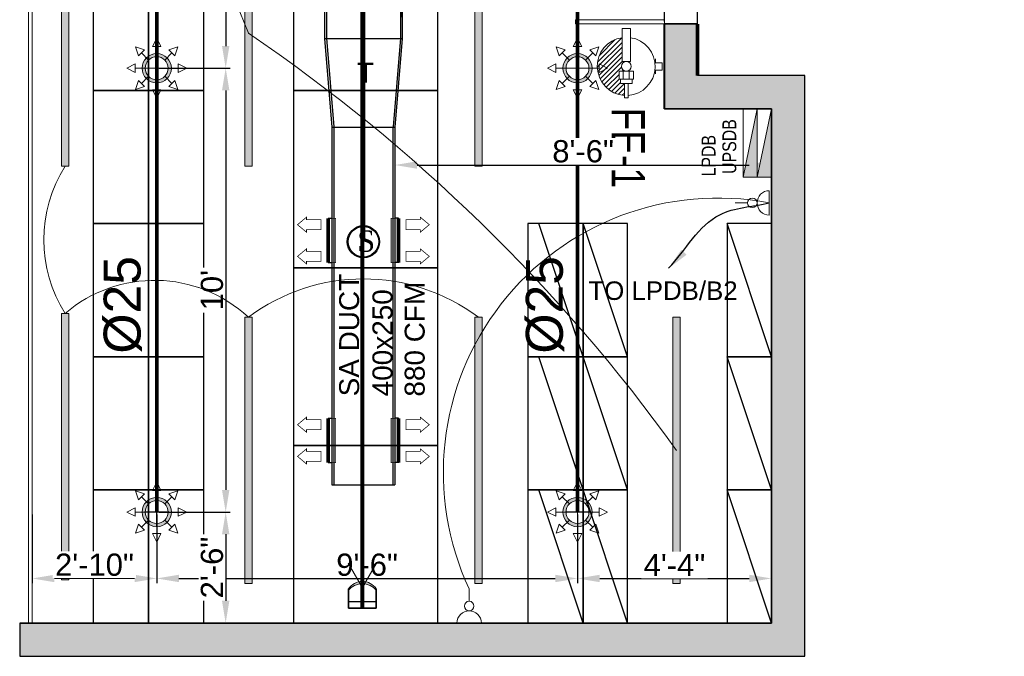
# Model space of a CAD drawing. Header units: millimetres. Extents: x 5491 to 7064, y -905 to 1700.
# Tile 11 of 18: x 5609 to 5875, y 1258 to 1430. Entities that reach past the tile are written whole.
import ezdxf

# ---------------------------------------------------------------- set-up
doc = ezdxf.new("R2010")
doc.units = ezdxf.units.MM
doc.linetypes.add('CONTINOUS', pattern=[0])
for name, color, linetype, lineweight in [('00-ABM-F-SP PIPES', 22, 'Continuous', 13), ('00-ABM-SPR-68-D', 6, 'Continuous', 0), ('CCTV Legend', 7, 'Continuous', 5), ('DB LDB', 5, 'Continuous', 25), ('DB LEGEND', 7, 'Continuous', 25), ('DB UPSDB', 1, 'Continuous', 0), ('E-POWER', 7, 'Continuous', 15), ('EE_LOOP (EMG)', 6, 'Continuous', 0), ('FAS Cable', 1, 'Continuous', 35), ('FAS Legend', 6, 'Continuous', 0), ('Fire Extinguisher', 1, 'Continuous', 0), ('LDB', 5, 'Continuous', 0), ('LIGHT', 5, 'Continuous', 0), ('LOOP R', 1, 'Continuous', 0), ('MEP CCTV', 3, 'Continuous', 0), ('PARTITION', 7, 'Continuous', 13), ('POWER LOOP', 6, 'Continuous', 0), ('Smoke Detector Belw for Celing', 1, 'Continuous', 15), ('wall', 8, 'Continuous', 30)]:
    doc.layers.add(name, color=color, linetype=linetype, lineweight=lineweight)
for name, color, linetype in [('00-ABM-SPRINKLER TEXT', 7, 'Continuous'), ('CCTV CABLE', 6, 'Continuous'), ('Furniture', 7, 'Continuous'), ('Jaushi-AC Equipment', 5, 'Continuous'), ('MEPTEK-DIMENSION', 7, 'Continuous'), ('TEXT', 7, 'Continuous')]:
    doc.layers.add(name, color=color, linetype=linetype)
doc.styles.add('2.5 Arial_regular_annotative', font='arial.ttf', dxfattribs={"width": 0.8, "height": 2.5})
doc.styles.add('ARL', font='ARIALN.TTF')
doc.styles.get("Standard").update_dxf_attribs({"font": 'arial.ttf'})
doc.styles.add('style3', font='comic.ttf')
doc.dimstyles.new('ISO-25', dxfattribs={"dimtxt": 6, "dimasz": 6, "dimexe": 1.25, "dimexo": 0.625, "dimtad": 1, "dimdec": 0, "dimlunit": 4, "dimtxsty": 'Standard', "dimcen": 2.5, "dimclrd": 8, "dimclre": 8, "dimadec": 0, "dimazin": 0, "dimtfac": 1, "dimtdec": 0, "dimtmove": 0, "dimatfit": 3, "dimfxl": 0, "dimarcsym": 0})

# ---------------------------------------------------------------- blocks, each defined once
blk = doc.blocks.new('SP')
at = {"layer": '00-ABM-SPR-68-D', "lineweight": 0}
h = blk.add_hatch(color=3, dxfattribs=at)
h.paths.add_polyline_path([(1540.98, 1767.25, 1), (1546.58, 1761.64, 1)])
h.paths.add_polyline_path([(1545.97, 1762.26, -1), (1541.59, 1766.64, -1)], flags=16)
for p, q in [((1543.78, 1772.57), (1542.63, 1770.29)), ((1543.78, 1772.57), (1544.93, 1770.29)), ((1538.03, 1770.19), (1540.46, 1769.39)), ((1538.03, 1770.19), (1538.84, 1767.76)), ((1538.84, 1767.76), (1540.46, 1769.39)), ((1542.63, 1770.29), (1544.93, 1770.29)), ((1543.78, 1767.54), (1543.78, 1770.29)), ((1549.52, 1770.19), (1547.1, 1769.39)), ((1547.1, 1769.39), (1548.72, 1767.76)), ((1549.52, 1770.19), (1548.72, 1767.76)), ((1541.59, 1766.64), (1539.65, 1768.57)), ((1545.97, 1766.64), (1547.91, 1768.57)), ((1535.65, 1764.45), (1537.94, 1765.59)), ((1535.65, 1764.45), (1537.94, 1763.3)), ((1537.94, 1763.3), (1537.94, 1765.59)), ((1540.68, 1764.45), (1537.94, 1764.45)), ((1546.88, 1764.45), (1549.62, 1764.45)), ((1551.9, 1764.45), (1549.62, 1765.59)), ((1549.62, 1763.3), (1549.62, 1765.59)), ((1551.9, 1764.45), (1549.62, 1763.3)), ((1538.03, 1758.7), (1538.84, 1761.13)), ((1540.46, 1759.51), (1538.84, 1761.13)), ((1541.59, 1762.26), (1539.65, 1760.32)), ((1543.78, 1761.35), (1543.78, 1758.61)), ((1545.97, 1762.26), (1547.91, 1760.32)), ((1548.72, 1761.13), (1547.1, 1759.51)), ((1549.52, 1758.7), (1548.72, 1761.13)), ((1538.03, 1758.7), (1540.46, 1759.51)), ((1543.78, 1756.32), (1542.63, 1758.61)), ((1544.93, 1758.61), (1542.63, 1758.61)), ((1543.78, 1756.32), (1544.93, 1758.61)), ((1549.52, 1758.7), (1547.1, 1759.51))]:
    blk.add_line(p, q, dxfattribs=at)
at = {"layer": '00-ABM-SPR-68-D', "color": 3, "lineweight": 0, "const_width": 0.307}
for points in [[(1543.78, 1768.41), (1543.78, 1760.48)], [(1547.07, 1764.45), (1540.49, 1764.45)]]:
    blk.add_lwpolyline(points, dxfattribs=at)
at = {"layer": '00-ABM-SPR-68-D', "color": 3, "lineweight": 0}
for radius in [3.96, 3.1]:
    blk.add_circle((1543.78, 1764.45), radius, dxfattribs=at)
blk = doc.blocks.new('*D4')
at = {"layer": '00-ABM-F-SP PIPES', "color": 8, "lineweight": -2, "transparency": 16777216}
for p, q in [((5645.59, 1295.88), (5645.59, 1277.3)), ((5759.43, 1295.88), (5759.43, 1277.3)), ((5651.59, 1278.55), (5753.43, 1278.55))]:
    blk.add_line(p, q, dxfattribs=at)
at = {"layer": '00-ABM-F-SP PIPES', "color": 8, "transparency": 16777216}
for points in [[(5651.59, 1279.55), (5651.59, 1277.55), (5645.59, 1278.55)], [(5753.43, 1279.55), (5753.43, 1277.55), (5759.43, 1278.55)]]:
    blk.add_solid(points, dxfattribs=at)
at = {"layer": 'Defpoints', "color": 0, "transparency": 16777216}
for p in [(5645.59, 1296.5), (5759.43, 1296.5), (5759.43, 1278.55)]:
    blk.add_point(p, dxfattribs=at)
at = {"layer": '00-ABM-F-SP PIPES', "color": 0, "transparency": 16777216, "insert": (5702.51, 1282.23), "char_height": 6, "attachment_point": 5, "bg_fill": 3, "box_fill_scale": 1.1, "bg_fill_color": 256, "bg_fill_true_color": 13158600, "bg_fill_transparency": 0}
blk.add_mtext('9\'-6"', dxfattribs=at)
blk = doc.blocks.new('*D5')
at = {"layer": '00-ABM-F-SP PIPES', "color": 8, "lineweight": -2, "transparency": 16777216}
for p, q in [((5759.43, 1295.88), (5759.43, 1277.3)), ((5811.9, 1295.88), (5811.9, 1277.3)), ((5765.43, 1278.55), (5805.9, 1278.55))]:
    blk.add_line(p, q, dxfattribs=at)
at = {"layer": '00-ABM-F-SP PIPES', "color": 8, "transparency": 16777216}
for points in [[(5765.43, 1279.55), (5765.43, 1277.55), (5759.43, 1278.55)], [(5805.9, 1279.55), (5805.9, 1277.55), (5811.9, 1278.55)]]:
    blk.add_solid(points, dxfattribs=at)
at = {"layer": 'Defpoints', "color": 0, "transparency": 16777216}
for p in [(5759.43, 1296.5), (5811.9, 1296.5), (5811.9, 1278.55)]:
    blk.add_point(p, dxfattribs=at)
at = {"layer": '00-ABM-F-SP PIPES', "color": 0, "transparency": 16777216, "insert": (5785.67, 1282.17), "char_height": 6, "attachment_point": 5, "bg_fill": 3, "box_fill_scale": 1.1, "bg_fill_color": 256, "bg_fill_true_color": 13158600, "bg_fill_transparency": 0}
blk.add_mtext('4\'-4"', dxfattribs=at)
blk = doc.blocks.new('*D6')
at = {"layer": '00-ABM-F-SP PIPES', "color": 8, "lineweight": -2, "transparency": 16777216}
for p, q in [((5611.9, 1295.88), (5611.9, 1277.3)), ((5645.59, 1295.88), (5645.59, 1277.3)), ((5639.59, 1278.55), (5617.9, 1278.55))]:
    blk.add_line(p, q, dxfattribs=at)
at = {"layer": '00-ABM-F-SP PIPES', "color": 8, "transparency": 16777216}
for points in [[(5617.9, 1279.55), (5617.9, 1277.55), (5611.9, 1278.55)], [(5639.59, 1279.55), (5639.59, 1277.55), (5645.59, 1278.55)]]:
    blk.add_solid(points, dxfattribs=at)
at = {"layer": 'Defpoints', "color": 0, "transparency": 16777216}
for p in [(5611.9, 1296.5), (5645.59, 1296.5), (5611.9, 1278.55)]:
    blk.add_point(p, dxfattribs=at)
at = {"layer": '00-ABM-F-SP PIPES', "color": 0, "transparency": 16777216, "insert": (5628.75, 1282.23), "char_height": 6, "attachment_point": 5, "bg_fill": 3, "box_fill_scale": 1.1, "bg_fill_color": 256, "bg_fill_true_color": 13158600, "bg_fill_transparency": 0}
blk.add_mtext('2\'-10"', dxfattribs=at)
blk = doc.blocks.new('*D7')
at = {"layer": '00-ABM-F-SP PIPES', "color": 8, "lineweight": -2, "transparency": 16777216}
for p, q in [((5646.22, 1296.5), (5665.5, 1296.5)), ((5664.25, 1290.5), (5664.25, 1272.5)), ((5646.22, 1266.5), (5665.5, 1266.5))]:
    blk.add_line(p, q, dxfattribs=at)
at = {"layer": '00-ABM-F-SP PIPES', "color": 8, "transparency": 16777216}
for points in [[(5663.25, 1290.5), (5665.25, 1290.5), (5664.25, 1296.5)], [(5663.25, 1272.5), (5665.25, 1272.5), (5664.25, 1266.5)]]:
    blk.add_solid(points, dxfattribs=at)
at = {"layer": 'Defpoints', "color": 0, "transparency": 16777216}
for p in [(5645.59, 1296.5), (5645.59, 1266.5), (5664.25, 1266.5)]:
    blk.add_point(p, dxfattribs=at)
at = {"layer": '00-ABM-F-SP PIPES', "color": 0, "transparency": 16777216, "insert": (5660.56, 1281.5), "char_height": 6, "attachment_point": 5, "rotation": 90, "bg_fill": 3, "box_fill_scale": 1.1, "bg_fill_color": 256, "bg_fill_true_color": 13158600, "bg_fill_transparency": 0}
blk.add_mtext('2\'-6"', dxfattribs=at)
blk = doc.blocks.new('*D8')
at = {"layer": '00-ABM-F-SP PIPES', "color": 8, "lineweight": -2, "transparency": 16777216}
for p, q in [((5646.22, 1416.5), (5665.5, 1416.5)), ((5664.25, 1410.5), (5664.25, 1302.5)), ((5646.22, 1296.5), (5665.5, 1296.5))]:
    blk.add_line(p, q, dxfattribs=at)
at = {"layer": '00-ABM-F-SP PIPES', "color": 8, "transparency": 16777216}
for points in [[(5663.25, 1410.5), (5665.25, 1410.5), (5664.25, 1416.5)], [(5663.25, 1302.5), (5665.25, 1302.5), (5664.25, 1296.5)]]:
    blk.add_solid(points, dxfattribs=at)
at = {"layer": 'Defpoints', "color": 0, "transparency": 16777216}
for p in [(5645.59, 1416.5), (5645.59, 1296.5), (5664.25, 1296.5)]:
    blk.add_point(p, dxfattribs=at)
at = {"layer": '00-ABM-F-SP PIPES', "color": 0, "transparency": 16777216, "insert": (5660.56, 1356.5), "char_height": 6, "attachment_point": 5, "rotation": 90, "bg_fill": 3, "box_fill_scale": 1.1, "bg_fill_color": 256, "bg_fill_true_color": 13158600, "bg_fill_transparency": 0}
blk.add_mtext("10'", dxfattribs=at)
blk = doc.blocks.new('*D9')
at = {"layer": '00-ABM-F-SP PIPES', "color": 8, "lineweight": -2, "transparency": 16777216}
for p, q in [((5646.22, 1536.5), (5665.5, 1536.5)), ((5664.25, 1530.5), (5664.25, 1422.5)), ((5646.22, 1416.5), (5665.5, 1416.5))]:
    blk.add_line(p, q, dxfattribs=at)
at = {"layer": '00-ABM-F-SP PIPES', "color": 8, "transparency": 16777216}
for points in [[(5663.25, 1530.5), (5665.25, 1530.5), (5664.25, 1536.5)], [(5663.25, 1422.5), (5665.25, 1422.5), (5664.25, 1416.5)]]:
    blk.add_solid(points, dxfattribs=at)
at = {"layer": 'Defpoints', "color": 0, "transparency": 16777216}
for p in [(5645.59, 1536.5), (5645.59, 1416.5), (5664.25, 1416.5)]:
    blk.add_point(p, dxfattribs=at)
at = {"layer": '00-ABM-F-SP PIPES', "color": 0, "transparency": 16777216, "insert": (5660.56, 1476.5), "char_height": 6, "attachment_point": 5, "rotation": 90, "bg_fill": 3, "box_fill_scale": 1.1, "bg_fill_color": 256, "bg_fill_true_color": 13158600, "bg_fill_transparency": 0}
blk.add_mtext("10'", dxfattribs=at)
blk = doc.blocks.new('A$C2E8A5E6F')
at = {"layer": 'Fire Extinguisher', "color": 1, "linetype": 'Continuous', "lineweight": 0, "ltscale": 250}
for p, q in [((-13.1, 118.7), (13.1, 118.7)), ((-13.1, 15.3), (-13.1, 118.7)), ((13.1, 118.7), (13.1, 15.3)), ((-91.1, 11.5), (-111.9, 11.5)), ((-111.9, 11.5), (-111.9, -11.5)), ((-91.1, 11.5), (-111.9, 11.5)), ((-111.9, 11.5), (-111.9, -11.5)), ((-91.1, 23.1), (-91.1, 11.5)), ((13.1, 15.3), (-13.1, 15.3)), ((-111.9, -11.5), (-91.1, -11.5)), ((-91.1, -11.5), (-111.9, -11.5)), ((-91.1, -11.5), (-91.1, -23.1)), ((-22.6, -15.3), (22.6, -15.3)), ((-22.6, -40), (-22.6, -15.3)), ((-9.5, -40), (-9.5, -15.3)), ((9.5, -40), (9.5, -15.3)), ((22.6, -15.3), (22.6, -40)), ((22.6, -40), (-22.6, -40)), ((-18.2, -40), (18.2, -40)), ((-18.2, -53.1), (-18.2, -40)), ((18.2, -53.1), (-18.2, -53.1)), ((-5.8, -53.1), (5.8, -53.1)), ((-5.8, -98.3), (-5.8, -53.1)), ((5.8, -53.1), (5.8, -98.3)), ((18.2, -40), (18.2, -53.1)), ((5.8, -98.3), (-5.8, -98.3))]:
    blk.add_line(p, q, dxfattribs=at)
at = {"layer": 'Fire Extinguisher', "linetype": 'Continuous'}
for p, q in [((13.1, 74.8), (90.5, -2.6)), ((13.4, 89.5), (89.5, 13.4)), ((34.1, 83.8), (83.8, 34.1)), ((13.1, 59.8), (89.1, -16.2)), ((13.1, 44.7), (86, -28.2)), ((12.5, 15.3), (76.4, -48.6)), ((13.1, 29.7), (81.7, -38.9)), ((9.6, -11.9), (13, -15.3)), ((15.1, -2.3), (70.1, -57.3)), ((22.6, -24.8), (62.9, -65.1)), ((5.8, -53.1), (35.8, -83.1)), ((18.2, -50.5), (45.8, -78.1)), ((22.6, -39.9), (54.8, -72)), ((5.8, -68.2), (24.7, -87.1)), ((5.8, -83.2), (12.3, -89.7))]:
    blk.add_line(p, q, dxfattribs=at)
at = {"layer": 'Fire Extinguisher', "color": 1, "linetype": 'Continuous', "lineweight": 0, "ltscale": 250}
blk.add_circle((0, 0), 15.3, dxfattribs=at)
for start, end in [(98.3362, 266.3055), (273.6945, 81.6638)]:
    blk.add_arc((0, 0), 90.5, start, end, dxfattribs=at)
blk = doc.blocks.new('wer')
at = {"layer": 'Smoke Detector Belw for Celing', "lineweight": 30}
h = blk.add_hatch(color=1, dxfattribs=at)
h.paths.add_polyline_path([(758174.1, 178757, 1), (758066.2, 178757, 1)])
h.paths.add_polyline_path([(758171.2, 178757, 1), (758069.1, 178757, 1)], flags=16)
at = {"layer": 'Smoke Detector Belw for Celing', "color": 1, "lineweight": 30}
for radius in [53.9, 51.1]:
    blk.add_circle((758120.2, 178757), radius, dxfattribs=at)
at = {"layer": 'Smoke Detector Belw for Celing', "color": 3, "lineweight": 30, "insert": (758099.6, 178794.8), "char_height": 71.28, "width": 1758.163, "attachment_point": 1, "style": 'style3'}
blk.add_mtext('{\\fTimes New Roman|b0|i0|c0|p18;S}', dxfattribs=at)
blk = doc.blocks.new('dome camera')
at = {"layer": 'MEP CCTV', "lineweight": 0}
blk.add_hatch(color=3, dxfattribs=at).paths.add_polyline_path([(-1802898, -38106, -0.452865), (-1802912, -38531), (-1802890, -38531, 0.531355), (-1802888, -38094)])
at = {"layer": 'MEP CCTV', "color": 3, "lineweight": 0}
for p, q in [((-1802888, -38094), (-1802912, -38094)), ((-1802888, -38094), (-1802898, -38106)), ((-1802890, -38531), (-1802912, -38531))]:
    blk.add_line(p, q, dxfattribs=at)
for points in [[(-1803194, -38094, 25, 25, 0), (-1803091, -38094, 50, 50, 0)], [(-1803194, -38094, 25, 25, 0), (-1803194, -38531, 50, 50, 0)], [(-1803091, -38094, 25, 25, 0), (-1802888, -38094, 50, 50, 0)], [(-1803091, -38094, 25, 25, 0), (-1803091, -38531, 50, 50, 0)], [(-1803194, -38531, 25, 25, 0), (-1803091, -38531, 50, 50, 0)], [(-1803091, -38531, 25, 25, 0), (-1802888, -38531, 50, 50, 0)]]:
    blk.add_lwpolyline(points, format="xyseb", dxfattribs=at)
for points in [[(-1802811, -38276), (-1802484, -38090)], [(-1802811, -38348), (-1802484, -38534)]]:
    blk.add_lwpolyline(points, dxfattribs=at)
at = {"layer": 'MEP CCTV', "color": 3, "lineweight": 0, "const_width": 12.9}
blk.add_lwpolyline([(-1802811, -38276, 0.402103), (-1802846, -38313, 0.401283), (-1802811, -38349, 0.401283)], format="xyb", dxfattribs=at)
at = {"layer": 'MEP CCTV', "color": 3, "lineweight": 0}
for centre, radius, start, end in [((-1803092, -38312), 283, 309.3583, 50.6417), ((-1803037, -38312), 264, 303.8352, 55.7719)]:
    blk.add_arc(centre, radius, start, end, dxfattribs=at)
blk = doc.blocks.new('5a')
at = {"color": 30}
for p, q in [((0, -143), (0, 143)), ((254, 0), (400, 0))]:
    blk.add_line(p, q, dxfattribs=at)
blk.add_circle((199, 0), 55.7, dxfattribs=at)
blk.add_arc((0, 0), 143, 270, 90, dxfattribs=at)
blk = doc.blocks.new('*D105')
at = {"layer": 'Defpoints', "color": 0, "transparency": 16777216}
for p in [(5782.98, 1438.23), (5712.01, 1429.68), (5782.98, 1428.5)]:
    blk.add_point(p, dxfattribs=at)
at = {"layer": 'MEPTEK-DIMENSION', "transparency": 16777216}
for p, q in [((5712.01, 1430.3), (5712.01, 1439.48)), ((5782.98, 1429.13), (5782.98, 1439.48)), ((5718.01, 1438.23), (5776.98, 1438.23))]:
    blk.add_line(p, q, dxfattribs=at)
for points in [[(5718.01, 1439.23), (5718.01, 1437.23), (5712.01, 1438.23)], [(5776.98, 1439.23), (5776.98, 1437.23), (5782.98, 1438.23)]]:
    blk.add_solid(points, dxfattribs=at)
at = {"layer": 'MEPTEK-DIMENSION', "transparency": 16777216, "insert": (5747.49, 1441.92), "char_height": 6, "attachment_point": 5, "bg_fill": 3, "box_fill_scale": 1.1, "bg_fill_color": 256, "bg_fill_true_color": 13158600, "bg_fill_transparency": 0}
blk.add_mtext('5\'-11"', dxfattribs=at)
blk = doc.blocks.new('*D106')
at = {"layer": 'Defpoints', "color": 0, "transparency": 16777216}
for p in [(5710.01, 1395.32), (5811.9, 1395.32), (5811.9, 1390.33)]:
    blk.add_point(p, dxfattribs=at)
at = {"layer": 'MEPTEK-DIMENSION', "transparency": 16777216}
for p, q in [((5710.01, 1394.69), (5710.01, 1389.08)), ((5811.9, 1394.7), (5811.9, 1389.08)), ((5716.01, 1390.33), (5805.9, 1390.33))]:
    blk.add_line(p, q, dxfattribs=at)
for points in [[(5716.01, 1391.33), (5716.01, 1389.33), (5710.01, 1390.33)], [(5805.9, 1391.33), (5805.9, 1389.33), (5811.9, 1390.33)]]:
    blk.add_solid(points, dxfattribs=at)
at = {"layer": 'MEPTEK-DIMENSION', "transparency": 16777216, "insert": (5760.95, 1394.02), "char_height": 6, "attachment_point": 5, "bg_fill": 3, "box_fill_scale": 1.1, "bg_fill_color": 256, "bg_fill_true_color": 13158600, "bg_fill_transparency": 0}
blk.add_mtext('8\'-6"', dxfattribs=at)
blk = doc.blocks.new('LDB')
at = {"layer": 'LDB'}
h = blk.add_hatch(color=256, dxfattribs=at)
h.dxf.hatch_style = 1
h.paths.add_polyline_path([(493185.2, 66599.6), (492693, 66702.1), (492693, 66599.6)])
blk.add_line((492693, 66702.1), (493185.2, 66599.6), dxfattribs=at)
blk.add_lwpolyline([(492693, 66702.1), (493185.2, 66702.2), (493185.2, 66599.6), (492693, 66599.6)], close=True, dxfattribs=at)
blk = doc.blocks.new('UPSDB')
at = {"layer": 'DB UPSDB'}
h = blk.add_hatch(color=256, dxfattribs=at)
h.dxf.hatch_style = 1
h.paths.add_polyline_path([(2964944.7, 494344.5), (2965544.7, 494219.5), (2965544.7, 494344.5)])
blk.add_line((2965544.7, 494219.5), (2964944.7, 494344.5), dxfattribs=at)
blk.add_lwpolyline([(2965544.7, 494219.5), (2964944.7, 494219.5), (2964944.7, 494344.5), (2965544.7, 494344.5)], close=True, dxfattribs=at)

msp = doc.modelspace()

# ---------------------------------------------------------------- hatches: boundary and pattern name
at = {"layer": 'LIGHT'}
h = msp.add_hatch(color=2, dxfattribs=at)
h.dxf.hatch_style = 1
h.paths.add_polyline_path([(5785.25, 1277.19), (5787.25, 1277.19), (5787.25, 1349.19), (5785.25, 1349.19)])
h.paths.add_polyline_path([(5731.62, 1277.19), (5733.62, 1277.19), (5733.62, 1349.19), (5731.62, 1349.19)])
h.paths.add_polyline_path([(5731.62, 1390.01), (5733.62, 1390.01), (5733.62, 1462.01), (5731.62, 1462.01)])
h.paths.add_polyline_path([(5669.4, 1390.01), (5671.4, 1390.01), (5671.4, 1462.01), (5669.4, 1462.01)])
h.paths.add_polyline_path([(5669.4, 1277.19), (5671.4, 1277.19), (5671.4, 1349.19), (5669.4, 1349.19)])
h.paths.add_polyline_path([(5619.79, 1278.19), (5621.79, 1278.19), (5621.79, 1350.19), (5619.79, 1350.19)])
h.paths.add_polyline_path([(5619.83, 1390.01), (5621.83, 1390.01), (5621.83, 1462.01), (5619.83, 1462.01)])
h.paths.add_polyline_path([(5695.15, 1562.05), (5695.15, 1564.05), (5623.15, 1564.05), (5623.15, 1562.05)])
h.paths.add_polyline_path([(5695.15, 1620.34), (5695.15, 1618.34), (5623.15, 1618.34), (5623.15, 1620.34)])
h.paths.add_polyline_path([(5809.77, 1531.5), (5811.77, 1531.5), (5811.77, 1627.5), (5809.77, 1627.5)])
at = {"layer": 'wall'}
h = msp.add_hatch(color=8, dxfattribs=at)
h.dxf.hatch_style = 1
h.paths.add_polyline_path([(5713.07, 1683.5), (5608.87, 1683.5), (5608.87, 1674.5), (5707.9, 1674.5, 0.025095), (5707.15, 1671.88), (5707.15, 1659.57, 0.686006), (5757.38, 1652.5), (5865.9, 1652.5), (5865.9, 1616.5), (5865.9, 1580.5), (5865.9, 1544.5), (5865.9, 1508.5), (5865.9, 1499.5), (5782.9, 1499.5), (5782.9, 1476.5), (5791.9, 1476.5), (5791.9, 1490.5), (5874.9, 1490.5), (5874.9, 1661.5), (5760.48, 1661.5, 0.754163)])
h.paths.add_polyline_path([(5820.9, 1414.5), (5791.9, 1414.5), (5791.9, 1428.5), (5782.9, 1428.5), (5782.9, 1405.5), (5811.9, 1405.5), (5811.9, 1374.5), (5811.9, 1374.5), (5811.9, 1338.5), (5811.9, 1302.5), (5811.9, 1266.5), (5811.9, 1266.5), (5796.9, 1266.5), (5769.9, 1266.5), (5769.9, 1266.5), (5754.9, 1266.5), (5739.9, 1266.5), (5713.13, 1266.5), (5713.13, 1266.5), (5698.13, 1266.5), (5683.13, 1266.5), (5656.37, 1266.5), (5656.37, 1266.5), (5641.37, 1266.5), (5608.52, 1266.5), (5608.52, 1257.5), (5820.9, 1257.5)])

# ---------------------------------------------------------------- linework, layer by layer
at = {"layer": '00-ABM-F-SP PIPES', "color": 6, "const_width": 1}
for points in [[(5834.08, 1639.13), (5759.43, 1639.13), (5759.43, 1296.5)], [(5645.59, 1296.5), (5645.59, 1627.96)]]:
    msp.add_lwpolyline(points, dxfattribs=at)
at = {"layer": 'EE_LOOP (EMG)'}
msp.add_arc((5409.67, 1042.39), 463.83, 35.7203, 55.7982, dxfattribs=at)
at = {"layer": 'FAS Cable', "const_width": 1}
msp.add_lwpolyline([(5701.51, 1369.6), (5701.51, 1582.23), (5778.81, 1582.23), (5778.81, 1496.35)], dxfattribs=at)
at = {"layer": 'Furniture', "color": 8, "linetype": 'Continuous'}
for p, q in [((5760.98, 1338.5), (5748.98, 1374.5)), ((5772.98, 1338.5), (5760.98, 1374.5)), ((5811.9, 1338.51), (5799.9, 1374.51)), ((5760.98, 1302.5), (5748.98, 1338.5)), ((5772.98, 1302.5), (5760.98, 1338.5)), ((5811.9, 1302.51), (5799.9, 1338.51)), ((5760.98, 1266.5), (5748.98, 1302.5)), ((5772.98, 1266.5), (5760.98, 1302.5)), ((5811.9, 1266.5), (5799.9, 1302.5))]:
    msp.add_line(p, q, dxfattribs=at)
for points in [[(5721.6, 1410.5), (5721.6, 1458.5), (5682.6, 1458.5), (5682.6, 1410.5)], [(5643.37, 1410.5), (5643.37, 1446.5), (5628.37, 1446.5), (5628.37, 1410.5)], [(5658.37, 1410.5), (5658.37, 1446.5), (5643.37, 1446.5), (5643.37, 1410.5)], [(5643.37, 1374.5), (5643.37, 1410.5), (5628.37, 1410.5), (5628.37, 1374.5)], [(5658.37, 1374.5), (5658.37, 1410.5), (5643.37, 1410.5), (5643.37, 1374.5)], [(5721.6, 1362.5), (5721.6, 1410.5), (5682.6, 1410.5), (5682.6, 1362.5)], [(5643.37, 1338.5), (5643.37, 1374.5), (5628.37, 1374.5), (5628.37, 1338.5)], [(5658.37, 1338.5), (5658.37, 1374.5), (5643.37, 1374.5), (5643.37, 1338.5)], [(5760.98, 1338.5), (5760.98, 1374.5), (5745.98, 1374.5), (5745.98, 1338.5)], [(5772.98, 1338.5), (5772.98, 1374.5), (5760.98, 1374.5), (5760.98, 1338.5)], [(5811.9, 1338.51), (5811.9, 1374.51), (5799.9, 1374.51), (5799.9, 1338.51)], [(5721.6, 1314.5), (5721.6, 1362.5), (5682.6, 1362.5), (5682.6, 1314.5)], [(5643.37, 1302.5), (5643.37, 1338.5), (5628.37, 1338.5), (5628.37, 1302.5)], [(5658.37, 1302.5), (5658.37, 1338.5), (5643.37, 1338.5), (5643.37, 1302.5)], [(5760.98, 1302.5), (5760.98, 1338.5), (5745.98, 1338.5), (5745.98, 1302.5)], [(5772.98, 1302.5), (5772.98, 1338.5), (5760.98, 1338.5), (5760.98, 1302.5)], [(5811.9, 1302.5), (5811.9, 1338.5), (5799.9, 1338.5), (5799.9, 1302.5)], [(5721.6, 1266.5), (5721.6, 1314.5), (5682.6, 1314.5), (5682.6, 1266.5)], [(5643.37, 1266.5), (5643.37, 1302.5), (5628.37, 1302.5), (5628.37, 1266.5)], [(5658.37, 1266.5), (5658.37, 1302.5), (5643.37, 1302.5), (5643.37, 1266.5)], [(5760.98, 1266.5), (5760.98, 1302.5), (5745.98, 1302.5), (5745.98, 1266.5)], [(5772.98, 1266.5), (5772.98, 1302.5), (5760.98, 1302.5), (5760.98, 1266.5)], [(5811.9, 1266.5), (5811.9, 1302.5), (5799.9, 1302.5), (5799.9, 1266.5)]]:
    msp.add_lwpolyline(points, close=True, dxfattribs=at)
at = {"layer": 'Jaushi-AC Equipment', "linetype": 'CONTINOUS'}
for points in [[(5691.01, 1496.91), (5691.01, 1424.55)], [(5691.51, 1496.91), (5691.51, 1424.55)], [(5711.51, 1496.91), (5711.51, 1424.55)], [(5712.01, 1496.91), (5712.01, 1424.55)], [(5691.01, 1424.55), (5712.01, 1424.55)], [(5691.01, 1424.55), (5693.01, 1400.55)], [(5691.49, 1424.67), (5693.49, 1400.67)], [(5711.52, 1424.67), (5709.52, 1400.67)], [(5712.01, 1424.55), (5710.01, 1400.55)], [(5693.01, 1400.55), (5693.01, 1303.86)], [(5693.01, 1400.55), (5710.01, 1400.55)], [(5693.01, 1400.55), (5693.01, 1303.86)], [(5693.51, 1400.55), (5693.51, 1303.86)], [(5709.51, 1400.55), (5709.51, 1303.86)], [(5710.01, 1400.55), (5710.01, 1303.86)], [(5710.01, 1400.55), (5710.01, 1303.86)], [(5693.01, 1303.86), (5710.01, 1303.86)]]:
    msp.add_lwpolyline(points, dxfattribs=at)
at = {"layer": 'Jaushi-AC Equipment', "color": 6, "linetype": 'CONTINOUS', "extrusion": (1.53481e-09, -6.93194e-21, 1), "const_width": 0.2, "elevation": 0}
for points in [[(5683.68, 1374.2), (5686.11, 1376.23), (5686.11, 1375.54), (5690.01, 1375.54), (5690.01, 1372.86), (5686.11, 1372.86), (5686.11, 1372.17), (5683.68, 1374.2)], [(5683.68, 1320.12), (5686.11, 1322.15), (5686.11, 1321.46), (5690.01, 1321.46), (5690.01, 1318.79), (5686.11, 1318.79), (5686.11, 1318.09), (5683.68, 1320.12)]]:
    msp.add_lwpolyline(points, dxfattribs=at)
at = {"layer": 'Jaushi-AC Equipment', "color": 6, "linetype": 'CONTINOUS', "const_width": 1}
for points in [[(5692.01, 1363.94), (5692.01, 1375.94)], [(5711.01, 1363.94), (5711.01, 1375.94)], [(5692.01, 1309.86), (5692.01, 1321.86)], [(5711.01, 1309.86), (5711.01, 1321.86)]]:
    msp.add_lwpolyline(points, dxfattribs=at)
at = {"layer": 'Jaushi-AC Equipment', "color": 6, "linetype": 'CONTINOUS', "const_width": 0.2}
for points in [[(5694.01, 1363.94), (5694.01, 1375.94), (5692.01, 1375.94), (5692.01, 1363.94)], [(5711.01, 1363.94), (5711.01, 1375.94), (5709.01, 1375.94), (5709.01, 1363.94)], [(5694.01, 1309.86), (5694.01, 1321.86), (5692.01, 1321.86), (5692.01, 1309.86)], [(5711.01, 1309.86), (5711.01, 1321.86), (5709.01, 1321.86), (5709.01, 1309.86)]]:
    msp.add_lwpolyline(points, close=True, dxfattribs=at)
at = {"layer": 'Jaushi-AC Equipment', "color": 6, "linetype": 'CONTINOUS'}
for points in [[(5692.01, 1375.94), (5693.01, 1375.94)], [(5711.01, 1375.94), (5710.01, 1375.94)], [(5692.01, 1363.94), (5693.01, 1363.94)], [(5711.01, 1363.94), (5710.01, 1363.94)], [(5692.01, 1321.86), (5693.01, 1321.86)], [(5711.01, 1321.86), (5710.01, 1321.86)], [(5692.01, 1309.86), (5693.01, 1309.86)], [(5711.01, 1309.86), (5710.01, 1309.86)]]:
    msp.add_lwpolyline(points, dxfattribs=at)
at = {"layer": 'Jaushi-AC Equipment', "color": 6, "linetype": 'CONTINOUS', "extrusion": (-1.53481e-09, -6.93194e-21, 1), "const_width": 0.2, "elevation": 0}
for points in [[(5719.34, 1374.2), (5716.9, 1376.23), (5716.9, 1375.54), (5713.01, 1375.54), (5713.01, 1372.86), (5716.9, 1372.86), (5716.9, 1372.17), (5719.34, 1374.2)], [(5719.34, 1320.12), (5716.9, 1322.15), (5716.9, 1321.46), (5713.01, 1321.46), (5713.01, 1318.79), (5716.9, 1318.79), (5716.9, 1318.09), (5719.34, 1320.12)]]:
    msp.add_lwpolyline(points, dxfattribs=at)
at = {"layer": 'Jaushi-AC Equipment', "color": 6, "linetype": 'CONTINOUS', "extrusion": (1.53481e-09, 6.93287e-21, 1), "const_width": 0.2, "elevation": 0}
for points in [[(5683.68, 1365.63), (5686.11, 1363.6), (5686.11, 1364.29), (5690.01, 1364.29), (5690.01, 1366.97), (5686.11, 1366.97), (5686.11, 1367.66), (5683.68, 1365.63)], [(5683.68, 1311.55), (5686.11, 1309.52), (5686.11, 1310.22), (5690.01, 1310.22), (5690.01, 1312.89), (5686.11, 1312.89), (5686.11, 1313.58), (5683.68, 1311.55)]]:
    msp.add_lwpolyline(points, dxfattribs=at)
at = {"layer": 'Jaushi-AC Equipment', "color": 6, "linetype": 'CONTINOUS', "extrusion": (-1.53481e-09, 6.93287e-21, 1), "const_width": 0.2, "elevation": 0}
for points in [[(5719.34, 1365.63), (5716.9, 1363.6), (5716.9, 1364.29), (5713.01, 1364.29), (5713.01, 1366.97), (5716.9, 1366.97), (5716.9, 1367.66), (5719.34, 1365.63)], [(5719.34, 1311.55), (5716.9, 1309.52), (5716.9, 1310.22), (5713.01, 1310.22), (5713.01, 1312.89), (5716.9, 1312.89), (5716.9, 1313.58), (5719.34, 1311.55)]]:
    msp.add_lwpolyline(points, dxfattribs=at)
at = {"layer": 'LIGHT'}
for points in [[(5619.83, 1390.01), (5621.83, 1390.01), (5621.83, 1462.01), (5619.83, 1462.01)], [(5669.4, 1390.01), (5671.4, 1390.01), (5671.4, 1462.01), (5669.4, 1462.01)], [(5731.62, 1390.01), (5733.62, 1390.01), (5733.62, 1462.01), (5731.62, 1462.01)], [(5619.79, 1278.19), (5621.79, 1278.19), (5621.79, 1350.19), (5619.79, 1350.19)], [(5669.4, 1277.19), (5671.4, 1277.19), (5671.4, 1349.19), (5669.4, 1349.19)], [(5731.62, 1277.19), (5733.62, 1277.19), (5733.62, 1349.19), (5731.62, 1349.19)], [(5785.25, 1277.19), (5787.25, 1277.19), (5787.25, 1349.19), (5785.25, 1349.19)]]:
    msp.add_lwpolyline(points, close=True, dxfattribs=at)
at = {"layer": 'LOOP R'}
for centre, radius, start, end in [((5652.28, 1370.06), 37.24, 147.6152, 212.2542), ((5701.51, 1307.7), 51.85, 53.1324, 126.8676)]:
    msp.add_arc(centre, radius, start, end, dxfattribs=at)
at = {"layer": 'PARTITION', "color": 5}
for p, q in [((5610.9, 1674.5), (5610.9, 1266.5)), ((5611.9, 1674.5), (5611.9, 1266.5))]:
    msp.add_line(p, q, dxfattribs=at)
at = {"layer": 'PARTITION'}
msp.add_lwpolyline([(5758.86, 1428.5), (5758.86, 1429.63), (5782.98, 1429.63), (5782.98, 1428.5)], close=True, dxfattribs=at)
at = {"layer": 'wall'}
for p, q in [((5791.9, 1428.5), (5791.9, 1476.5)), ((5791.9, 1414.5), (5791.9, 1428.5)), ((5820.9, 1414.5), (5791.9, 1414.5)), ((5820.9, 1257.5), (5820.9, 1414.5)), ((5608.52, 1266.5), (5811.9, 1266.5)), ((5608.52, 1266.5), (5608.52, 1257.5)), ((5608.52, 1257.5), (5820.9, 1257.5))]:
    msp.add_line(p, q, dxfattribs=at)
for points in [[(5791.9, 1428.5), (5782.98, 1428.5), (5782.98, 1405.5), (5811.9, 1405.5), (5811.9, 1266.5), (5608.52, 1266.5), (5608.52, 1257.5), (5820.9, 1257.5), (5820.9, 1414.5), (5791.9, 1414.5), (5791.9, 1428.5)], [(5811.9, 1266.5), (5811.9, 1405.5), (5782.9, 1405.5), (5782.9, 1428.5), (5791.9, 1428.5)]]:
    msp.add_lwpolyline(points, dxfattribs=at)
at = {"layer": 'wall', "const_width": 1}
msp.add_lwpolyline([(5791.9, 1414.5), (5791.9, 1428.5)], dxfattribs=at)

# ---------------------------------------------------------------- block references
at = {"layer": '00-ABM-SPR-68-D', "lineweight": 0}
for p in [(4101.81, -347.94), (4101.81, -467.94), (4215.65, -467.94)]:
    msp.add_blockref('SP', p, dxfattribs=at)
at = {"layer": '00-ABM-SPR-68-D', "lineweight": 0, "xscale": -1}
msp.add_blockref('SP', (7303.21, -347.94), dxfattribs=at)
at = {"layer": 'E-POWER', "xscale": -0.02307692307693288, "yscale": 0.02307692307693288, "zscale": 0.02307692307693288}
msp.add_blockref('5a', (5811.32, 1380.09), dxfattribs=at)
at = {"layer": 'E-POWER', "xscale": -0.02307692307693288, "yscale": 0.02307692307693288, "zscale": 0.02307692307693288, "rotation": 270}
msp.add_blockref('5a', (5730.12, 1266.5), dxfattribs=at)
at = {"layer": 'FAS Legend', "color": 1, "lineweight": 30, "xscale": 0.08089064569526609, "yscale": 0.08089064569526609, "zscale": 0.08089064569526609}
msp.add_blockref('wer', (-55623.32, -13090.18), dxfattribs=at)
at = {"layer": 'Fire Extinguisher', "xscale": -0.08666954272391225, "yscale": 0.08666954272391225, "zscale": 0.08666954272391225}
msp.add_blockref('A$C2E8A5E6F', (5772.62, 1417), dxfattribs=at)

# ---------------------------------------------------------------- texts
at = {"layer": '00-ABM-SPRINKLER TEXT'}
for p in [(5641.23, 1339.33, 1.99), (5755.46, 1339.33, 1.99)]:
    msp.add_text('Ø25', height=10, rotation=90, dxfattribs=at).set_placement(p)
at = {"layer": 'Fire Extinguisher', "style": '2.5 Arial_regular_annotative', "width": 0.8}
msp.add_text('FE-1', height=9, rotation=270, dxfattribs=at).set_placement((5768.65, 1405.87, 0.57))
at = {"layer": 'POWER LOOP', "color": 5, "insert": (5762.39, 1358.86), "char_height": 5, "attachment_point": 1}
msp.add_mtext_dynamic_manual_height_columns('TO LPDB/B2', width=52.0444, gutter_width=12.5, heights=[0], dxfattribs=at)
at = {"layer": 'TEXT', "lineweight": 18, "ltscale": 25, "insert": (5699.8, 1417.97), "char_height": 5.402, "width": 4.5126, "attachment_point": 1}
msp.add_mtext('\\A1;T', dxfattribs=at)
at = {"layer": 'TEXT', "lineweight": 18, "ltscale": 25, "char_height": 5.4018, "attachment_point": 1, "rotation": 90}
for s, insert, width in [('\\A1;SA DUCT\\P400x250', (5694.95, 1327.79), 40.0653), ('\\A1;880 CFM', (5712.68, 1327.72), 36.2191)]:
    msp.add_mtext(s, dxfattribs=dict(at, insert=insert, width=width))

# ---------------------------------------------------------------- leaders
at = {"layer": 'POWER LOOP', "color": 5, "path_type": 1}
msp.add_leader([(5784.09, 1362.42), (5797.91, 1376.9), (5811.32, 1380.09)], dimstyle='ISO-25', override={"dimgap": 0.625, "dimtad": 0, "dimclrd": 5, "dimfxl": 2000, "dimfxlon": 1, "dimtfill": 1, "dimarcsym": 1}, dxfattribs=at)

# ---------------------------------------------------------------- next in the draw order: dimensions: what is measured, and where the dimension line sits
at = {"layer": '00-ABM-F-SP PIPES', "color": 7}
dim = msp.add_linear_dim(base=(5759.43, 1278.55), p1=(5645.59, 1296.5), p2=(5759.43, 1296.5), dimstyle='ISO-25', override={"dimfxl": 1.66875, "dimtfill": 1, "dimarcsym": 1}, dxfattribs=at)
dim.commit()
dim.dimension.update_dxf_attribs({"geometry": '*D4', "text_midpoint": (5702.51, 1282.23)})
at = {"layer": 'MEPTEK-DIMENSION'}
for base, p1, p2, picture, middle in [((5782.98, 1438.23), (5712.01, 1429.68), (5782.98, 1428.5), '*D105', (5747.49, 1441.92)), ((5811.9, 1390.33), (5710.01, 1395.32), (5811.9, 1395.32), '*D106', (5760.95, 1394.02))]:
    dim = msp.add_linear_dim(base=base, p1=p1, p2=p2, dimstyle='ISO-25', override={"dimclrd": 256, "dimclre": 256, "dimclrt": 256, "dimfxl": 1.66875, "dimtfill": 1, "dimlwd": 65535, "dimlwe": 65535, "dimarcsym": 1}, dxfattribs=at)
    dim.commit()
    dim.dimension.update_dxf_attribs({"geometry": picture, "text_midpoint": middle})

# ---------------------------------------------------------------- next in the draw order: block references
at = {"layer": 'CCTV Legend', "lineweight": 0, "xscale": 0.01721066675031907, "yscale": 0.01721066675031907, "zscale": 0.01721066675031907, "rotation": 90.00000000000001}
msp.add_blockref('dome camera', (5041.84, 32304.67, 0), dxfattribs=at)
at = {"layer": 'DB LDB', "xscale": 0.03749999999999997, "yscale": 0.03749999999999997, "zscale": 0.03749999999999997, "rotation": 90}
msp.add_blockref('LDB', (8305.54, -17088.94), dxfattribs=at)
at = {"layer": 'DB UPSDB', "xscale": 0.03076171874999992, "yscale": 0.03076171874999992, "zscale": 0.03076171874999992, "rotation": 270.0001810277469}
msp.add_blockref('UPSDB', (-9395.27, 92612.25), dxfattribs=at)

# ---------------------------------------------------------------- next in the draw order: texts
at = {"layer": 'DB LEGEND', "color": 0, "lineweight": 30, "style": 'ARL'}
for s, p in [('UPSDB', (5802.38, 1387.93)), ('LPDB ', (5796.77, 1387.24))]:
    msp.add_text(s, height=3.75, rotation=90, dxfattribs=at).set_placement(p)

# ---------------------------------------------------------------- next in the draw order: dimensions: what is measured, and where the dimension line sits
at = {"layer": '00-ABM-F-SP PIPES', "color": 7}
for base, p1, p2, picture, middle in [((5611.9, 1278.55), (5645.59, 1296.5), (5611.9, 1296.5), '*D6', (5628.75, 1282.23)), ((5811.9, 1278.55), (5759.43, 1296.5), (5811.9, 1296.5), '*D5', (5785.67, 1282.17))]:
    dim = msp.add_linear_dim(base=base, p1=p1, p2=p2, dimstyle='ISO-25', override={"dimfxl": 1.66875, "dimtfill": 1, "dimarcsym": 1}, dxfattribs=at)
    dim.commit()
    dim.dimension.update_dxf_attribs({"geometry": picture, "text_midpoint": middle})

# ---------------------------------------------------------------- next in the draw order: linework, layer by layer
at = {"layer": 'POWER LOOP', "color": 5}
msp.add_arc((5797.36, 1307.18), 74.23, 79.1607, 205.0688, dxfattribs=at)

# ---------------------------------------------------------------- next in the draw order: dimensions: what is measured, and where the dimension line sits
at = {"layer": '00-ABM-F-SP PIPES', "color": 7}
dim = msp.add_linear_dim(base=(5664.25, 1266.5), p1=(5645.59, 1296.5), p2=(5645.59, 1266.5), angle=90, dimstyle='ISO-25', override={"dimfxl": 1.66875, "dimtfill": 1, "dimarcsym": 1}, dxfattribs=at)
dim.commit()
dim.dimension.update_dxf_attribs({"geometry": '*D7', "text_midpoint": (5660.56, 1281.5)})

# ---------------------------------------------------------------- next in the draw order: dimensions: what is measured, and where the dimension line sits
dim = msp.add_linear_dim(base=(5664.25, 1296.5), p1=(5645.59, 1416.5), p2=(5645.59, 1296.5), angle=90, dimstyle='ISO-25', override={"dimfxl": 1.66875, "dimtfill": 1, "dimarcsym": 1}, dxfattribs=at)
dim.commit()
dim.dimension.update_dxf_attribs({"geometry": '*D8', "text_midpoint": (5660.56, 1356.5)})

# ---------------------------------------------------------------- next in the draw order: linework, layer by layer
at = {"layer": 'LOOP R'}
msp.add_arc((5645.03, 1321.9), 37.25, 47.0892, 130.6037, dxfattribs=at)

# ---------------------------------------------------------------- next in the draw order: dimensions: what is measured, and where the dimension line sits
at = {"layer": '00-ABM-F-SP PIPES', "color": 7}
dim = msp.add_linear_dim(base=(5664.25, 1416.5), p1=(5645.59, 1536.5), p2=(5645.59, 1416.5), angle=90, dimstyle='ISO-25', override={"dimfxl": 1.66875, "dimtfill": 1, "dimarcsym": 1}, dxfattribs=at)
dim.commit()
dim.dimension.update_dxf_attribs({"geometry": '*D9', "text_midpoint": (5660.56, 1476.5)})

# ---------------------------------------------------------------- next in the draw order: linework, layer by layer
at = {"layer": 'CCTV CABLE', "const_width": 1}
msp.add_lwpolyline([(5619.96, 1667.98), (5619.96, 1554.19), (5701.22, 1554.19), (5701.22, 1270.49)], dxfattribs=at)
at = {"layer": 'EE_LOOP (EMG)'}
msp.add_arc((5935.4, 1538), 287.7, 163.7826, 202.9084, dxfattribs=at)

doc.saveas('drawing.dxf')
